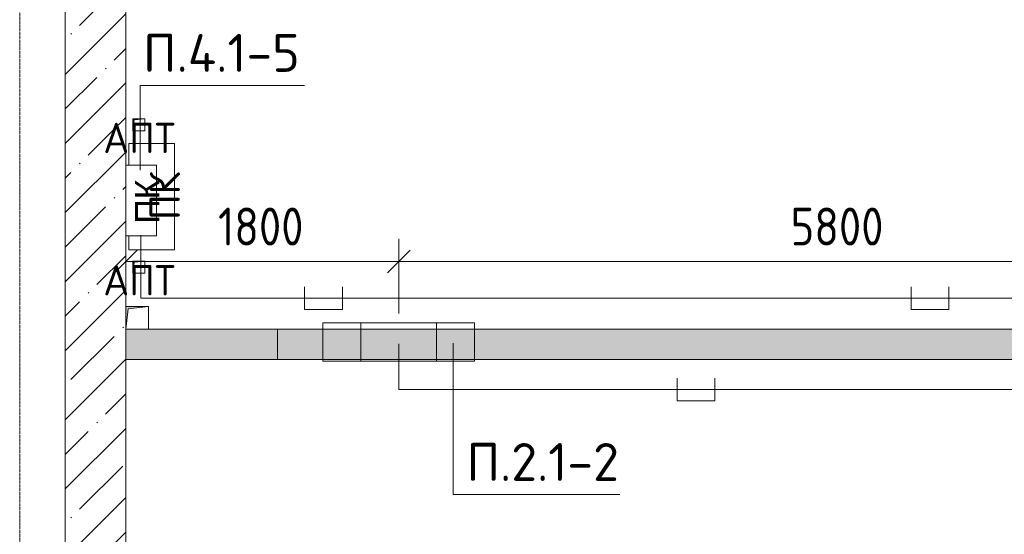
# Model space of a CAD drawing. Header units: millimetres. Extents: x -32229 to 170644, y -13689 to 125138.
# Tile 84 of 208: x -21665 to -15170, y 111545 to 114944. Entities that reach past the tile are written whole.
import ezdxf

# ---------------------------------------------------------------- set-up
doc = ezdxf.new("R2010")
doc.units = ezdxf.units.MM
doc.linetypes.add('ADSK_Линия сетки', pattern=[25, 20, -2.5, 0, -2.5])
for name, color, linetype, lineweight in [('A-ANNO-DIMS', 7, 'Continuous', 9), ('A-ANNO-DIMS-200', 7, 'Continuous', 9), ('A-ANNO-NOTE', 7, 'Continuous', 18), ('A-DETL-THIN', 7, 'Continuous', 9), ('A-FLOR', 7, 'Continuous', 18), ('A-WALL', 7, 'Continuous', 18), ('A-WALL-PATT', 7, 'Continuous', 40), ('G-ANNO-TEXT', 7, 'Continuous', 9), ('M-EQPM', 7, 'Continuous', 18), ('S-GRID', 7, 'Continuous', 9)]:
    doc.layers.add(name, color=color, linetype=linetype, lineweight=lineweight)
doc.layers.add('A-DETL', color=7, linetype='Continuous', lineweight=9, true_color=0x00a600)
doc.styles.add('Arial', font='arial.ttf', dxfattribs={"height": 160})
doc.styles.add('GOST Common', font='GOST_Common.ttf', dxfattribs={"height": 200})
doc.styles.add('GOST Common_6', font='GOST_Common.ttf', dxfattribs={"width": 0.9, "height": 250})
doc.styles.add('ISOCPEUR', font='isocpeur.ttf', dxfattribs={"height": 250})
doc.dimstyles.new('ГОСТ_2_5_мм2', dxfattribs={"dimscale": 304.8, "dimtxt": 251.428749, "dimasz": 0.492126, "dimexe": 0.492126, "dimexo": 0.656168, "dimgap": 0.098425, "dimtad": 1, "dimdec": 0, "dimdsep": 46, "dimtxsty": 'GOST Common_6', "dimblk1": 'OBLIQUE', "dimblk2": 'OBLIQUE', "dimsah": 1, "dimcen": 0.09, "dimazin": 2, "dimtfac": 1, "dimtdec": 4, "dimtix": 1, "dimtmove": 0, "dimatfit": 3, "dimfxl": 1, "dimtvp": 1, "dimtolj": 1, "dimtzin": 0, "dimarcsym": 2})

# ---------------------------------------------------------------- blocks, each defined once
blk = doc.blocks.new('АР_Канал вертикальный прямоугольный - ВК-5404201--01 ЭО')
at = {"layer": 'M-EQPM', "lineweight": 13, "true_color": 0xe2e2e2}
blk.add_hatch(color=254, dxfattribs=at).paths.add_polyline_path([(-75, -75), (-60, 60), (75, 75), (-75, 75)])
at = {"layer": 'M-EQPM', "color": 253, "lineweight": 13, "true_color": 0xaaaaaa}
for p, q in [((75, 75), (-75, 75)), ((75, 75), (-75, 75)), ((-75, 75), (75, 75)), ((-60, 60), (75, 75)), ((-60, 60), (75, 75)), ((75, -75), (75, 75)), ((75, 75), (75, -75)), ((-75, -75), (-60, 60)), ((-75, -75), (-60, 60)), ((-75, -75), (75, -75)), ((75, -75), (-75, -75))]:
    blk.add_line(p, q, dxfattribs=at)
blk = doc.blocks.new('АР_Канал вертикальный прямоугольный - ПК-V63--01 ЭО')
at = {"layer": 'M-EQPM', "color": 253, "lineweight": 13, "true_color": 0xaaaaaa}
for p, q in [((-257.7, 150), (-350, 150)), ((-350, 150), (-350, -150)), ((-350, -150), (-350, 150)), ((-350, 150), (-257.7, 150)), ((350, 150), (207, 150)), ((207, 150), (350, 150)), ((350, -150), (350, 150)), ((350, 150), (350, -150)), ((-350, -150), (350, -150)), ((350, -150), (-350, -150))]:
    blk.add_line(p, q, dxfattribs=at)
blk = doc.blocks.new('АР_Канал вертикальный прямоугольный - АПТ-4296547--01 ЭО')
at = {"layer": 'M-EQPM', "lineweight": 13, "true_color": 0xe2e2e2}
blk.add_hatch(color=254, dxfattribs=at).paths.add_polyline_path([(-40, -40), (-32, 32), (40, 40), (-40, 40)])
at = {"layer": 'M-EQPM', "color": 253, "lineweight": 13, "true_color": 0xaaaaaa}
for p, q in [((40, 40), (-40, 40)), ((-40, 40), (-40, -40)), ((40, 40), (-40, 40)), ((-40, 40), (-40, -40)), ((-40, -40), (-40, 40)), ((-40, 40), (40, 40)), ((-40, -40), (-32, 32)), ((-40, -40), (-32, 32)), ((-32, 32), (40, 40)), ((-32, 32), (40, 40)), ((40, -40), (40, 40)), ((40, 40), (40, -40)), ((-40, -40), (40, -40)), ((40, -40), (-40, -40))]:
    blk.add_line(p, q, dxfattribs=at)
blk = doc.blocks.new('АР_Лоток - 200х100h_L_1000_с вертик_отводом_ЛВ3-7511687--01 ЭО')
at = {"layer": 'M-EQPM', "lineweight": 13, "true_color": 0xf3f3f3}
blk.add_hatch(color=7, dxfattribs=at).paths.add_polyline_path([(1000, -100), (1000, 100), (0, 99.9), (0, -100)])
at = {"layer": 'M-EQPM', "color": 253, "lineweight": 13, "true_color": 0xaaaaaa}
blk.add_line((1000, -100), (1000, 100), dxfattribs=at)
blk = doc.blocks.new('АР_Лоток - 200х100h_ЛВ1-7511691--01 ЭО')
at = {"layer": 'M-EQPM', "lineweight": 13, "true_color": 0xf3f3f3}
blk.add_hatch(color=7, dxfattribs=at).paths.add_polyline_path([(6075, -100), (6075, 100), (0, 99.9), (0, -100), (414.4, -100)])
at = {"layer": 'M-EQPM', "color": 253, "lineweight": 13, "true_color": 0xaaaaaa}
for p, q in [((0, 100), (0, -100)), ((6075, -100), (6075, 100))]:
    blk.add_line(p, q, dxfattribs=at)
blk = doc.blocks.new('Наметкина 10_РД_АР_П_rvt-1--01 ЭО')
at = {"layer": 'A-WALL-PATT', "lineweight": 5, "true_color": 0xaaaaaa}
h = blk.add_hatch(dxfattribs=at)
h.set_pattern_fill('FP_1', color=253, style=0, pattern_type=2)
h.set_pattern_definition([(45, (0, 0), (-228.0985, 228.0985), []), (45, (228.1, 0), (-228.0985, 228.0985), [403.225, -80.645, 6.706, -73.939])])
h.paths.add_polyline_path([(-21364.7, 98350), (-20964.7, 98350), (-20964.7, 121360), (-21364.7, 121360), (-21364.7, 101001.8)])
at = {"layer": 'A-FLOR', "color": 253, "lineweight": 13, "true_color": 0xaaaaaa}
for p, q in [((-20814.7, 112900), (18235.2, 112900)), ((18235.3, 112700), (-20964.7, 112700))]:
    blk.add_line(p, q, dxfattribs=at)
at = {"layer": 'A-WALL', "color": 253, "lineweight": 13, "true_color": 0xaaaaaa}
for p, q in [((-21364.7, 121360), (-21364.7, 98350)), ((-20964.7, 98350), (-20964.7, 121060))]:
    blk.add_line(p, q, dxfattribs=at)
at = {"layer": 'M-EQPM', "color": 253, "lineweight": 13, "true_color": 0xaaaaaa}
for name, p in [('АР_Канал вертикальный прямоугольный - АПТ-4296547--01 ЭО', (-20878.7, 114250)), ('АР_Канал вертикальный прямоугольный - АПТ-4296547--01 ЭО', (-20878.7, 113310)), ('АР_Канал вертикальный прямоугольный - ВК-5404201--01 ЭО', (-20889.7, 112975)), ('АР_Лоток - 200х100h_L_1000_с вертик_отводом_ЛВ3-7511687--01 ЭО', (-20964.7, 112800)), ('АР_Лоток - 200х100h_ЛВ1-7511691--01 ЭО', (-19964.7, 112800))]:
    blk.add_blockref(name, p, dxfattribs=at)
at = {"layer": 'M-EQPM', "color": 253, "lineweight": 13, "true_color": 0xaaaaaa, "rotation": 90}
blk.add_blockref('АР_Канал вертикальный прямоугольный - ПК-V63--01 ЭО', (-20794.7, 113775), dxfattribs=at)
at = {"layer": 'A-ANNO-NOTE', "color": 253, "lineweight": 5, "true_color": 0xaaaaaa, "char_height": 200, "width": 516, "attachment_point": 5, "line_spacing_factor": 1.022766, "style": 'GOST Common'}
for insert in [(-20875.9, 114162.7), (-20875.9, 113222.7)]:
    blk.add_mtext('\\pt2540,5080,7620,10160,12700,15240,17780,20320,22860,25400,27940,30480,33020,35560,38100,40640,43180,45720,48260,50800,53340,55880,58420,60960,63500,66040,68580,71120,73660,76200,78740,81280;АПТ', dxfattribs=dict(at, insert=insert))
at = {"layer": 'A-ANNO-NOTE', "color": 253, "lineweight": 5, "true_color": 0xaaaaaa, "insert": (-20707.4, 113778.8), "char_height": 200, "width": 330, "attachment_point": 5, "rotation": 90, "line_spacing_factor": 1.022766, "style": 'GOST Common'}
blk.add_mtext('\\pt2540,5080,7620,10160,12700,15240,17780,20320,22860,25400,27940,30480,33020,35560,38100,40640,43180,45720,48260,50800,53340,55880,58420,60960,63500,66040,68580,71120,73660,76200,78740,81280;ПК', dxfattribs=at)
blk = doc.blocks.new('DIMBLOCK130--01 ЭО')
at = {"layer": 'A-ANNO-DIMS-200'}
for p, q in [((-20964.7, 113252.1), (-20964.7, 113496)), ((-19164.5, 113002.8), (-19164.5, 113496)), ((-20964.7, 113346), (-20889.7, 113421)), ((-19164.5, 113346), (-19089.5, 113421)), ((-20964.7, 113346), (-21039.7, 113271)), ((-20964.7, 113346), (-19164.5, 113346)), ((-20964.7, 113346), (-20964.7, 113252.1)), ((-19164.5, 113346), (-19239.5, 113271)), ((-19164.5, 113346), (-19164.5, 113002.8))]:
    blk.add_line(p, q, dxfattribs=at)
at = {"layer": 'A-ANNO-DIMS-200', "color": 0, "insert": (-20356.5, 113702.7), "char_height": 250, "width": 700.591, "attachment_point": 1, "line_spacing_factor": 1.022761, "style": 'GOST Common_6'}
blk.add_mtext('1800', dxfattribs=at)
blk = doc.blocks.new('_Oblique')
at = {"color": 0, "linetype": 'ByBlock', "lineweight": -2}
blk.add_line((-0.5, -0.5), (0.5, 0.5), dxfattribs=at)
blk = doc.blocks.new('DIMBLOCK131--01 ЭО')
at = {"layer": 'A-ANNO-DIMS-200'}
for p, q in [((-19164.5, 113002.8), (-19164.5, 113496)), ((-13364.5, 113304.7), (-13364.5, 113496)), ((-19164.5, 113346), (-19089.5, 113421)), ((-13364.5, 113346), (-13289.5, 113421)), ((-19164.5, 113346), (-19239.5, 113271)), ((-19164.5, 113346), (-13364.5, 113346)), ((-19164.5, 113346), (-19164.5, 113002.8)), ((-13364.5, 113346), (-13439.5, 113271)), ((-13364.5, 113346), (-13364.5, 113304.7))]:
    blk.add_line(p, q, dxfattribs=at)
at = {"layer": 'A-ANNO-DIMS-200', "color": 0, "insert": (-16579.8, 113702.7), "char_height": 250, "width": 756.843, "attachment_point": 1, "line_spacing_factor": 1.022761, "style": 'GOST Common_6'}
blk.add_mtext('5800', dxfattribs=at)

msp = doc.modelspace()

# ---------------------------------------------------------------- linework, layer by layer
at = {"layer": 'A-ANNO-NOTE', "color": 1, "lineweight": 9, "true_color": 0xff0000}
for p, q in [((-20963.7, 113982), (-20963.7, 113517.3)), ((-20762.5, 113982), (-20963.7, 113982)), ((-20762.5, 113517.3), (-20762.5, 113982)), ((-20963.7, 113517.3), (-20762.5, 113517.3))]:
    msp.add_line(p, q, dxfattribs=at)
at = {"layer": 'A-ANNO-NOTE', "color": 5, "lineweight": 9, "true_color": 0x0000ff}
for p, q in [((-19664.5, 112942.1), (-18664.5, 112942.1)), ((-19664.5, 112689.4), (-19664.5, 112942.1)), ((-19414.5, 112689.4), (-19414.5, 112942.1)), ((-18914.5, 112942.1), (-18914.5, 112689.4)), ((-18664.5, 112942.1), (-18664.5, 112689.4)), ((-18664.5, 112689.4), (-19664.5, 112689.4))]:
    msp.add_line(p, q, dxfattribs=at)
at = {"layer": 'A-DETL', "color": 1, "true_color": 0xff0000}
for p, q in [((-20865.6, 113104.7), (-20865.6, 113519.7)), ((-19785.6, 113179.7), (-19785.6, 113029.7)), ((-19535.6, 113029.7), (-19535.6, 113179.7)), ((-15785.6, 113179.7), (-15785.6, 113029.7)), ((-15535.6, 113029.7), (-15535.6, 113179.7)), ((21890.3, 113104.7), (-20865.6, 113104.7)), ((-19785.6, 113029.7), (-19535.6, 113029.7)), ((-15785.6, 113029.7), (-15535.6, 113029.7))]:
    msp.add_line(p, q, dxfattribs=at)
at = {"layer": 'A-DETL', "color": 5, "true_color": 0x0000ff}
for p, q in [((-19164.5, 112802.8), (-19164.5, 112502.2)), ((-17329.2, 112577.2), (-17329.2, 112427.2)), ((-17079.2, 112427.2), (-17079.2, 112577.2)), ((22488.8, 112502.2), (-19164.5, 112502.2)), ((-17329.2, 112427.2), (-17079.2, 112427.2))]:
    msp.add_line(p, q, dxfattribs=at)
at = {"layer": 'A-DETL-THIN'}
for p, q in [((-19785.6, 114508.9), (-20870.8, 114508.9)), ((-20870.8, 114508.9), (-20870.8, 113948.9)), ((-18805.4, 112807.8), (-18805.4, 111807.8)), ((-18805.4, 111807.8), (-17705.4, 111807.8))]:
    msp.add_line(p, q, dxfattribs=at)
at = {"layer": 'S-GRID', "color": 253, "linetype": 'ADSK_Линия сетки', "true_color": 0xaaaaaa}
msp.add_line((-21664.7, -12088.9), (-21664.7, 125138.4), dxfattribs=at)

# ---------------------------------------------------------------- block references
at = {"lineweight": 5}
msp.add_blockref('Наметкина 10_РД_АР_П_rvt-1--01 ЭО', (0, 0), dxfattribs=at)

# ---------------------------------------------------------------- texts
at = {"layer": 'A-ANNO-NOTE', "color": 1, "lineweight": 9, "true_color": 0xff0000, "insert": (-20823.1, 113742.3), "char_height": 160, "width": 280.78, "attachment_point": 5, "rotation": 90, "line_spacing_factor": 0.936439, "style": 'Arial'}
msp.add_mtext('\\pt0.0208,0.04,0.0608,0.08,0.1008,0.12,0.1408,0.16,0.1808,0.2,0.2208,0.24,0.2608,0.28,0.3008,0.32,0.3408,0.36,0.3808,0.4,0.4208,0.44,0.4608,0.48,0.5008,0.52,0.5408,0.56,0.5808,0.6,0.6208,0.64;ПК', dxfattribs=at)
at = {"layer": 'G-ANNO-TEXT', "char_height": 250, "line_spacing_factor": 1.139951, "style": 'ISOCPEUR'}
for s, insert, width, attachment_point in [('\\pt600,1200,1800,2400,3000,3600,4200,4800,5400,6000,6600,7200,7800,8400,9000,9600,10200,10800,11400,12000,12600,13200,13800,14400,15000,15600,16200,16800,17400,18000,18600,19200;П.4.1-5', (-19817.2, 114849.2), 1028.18, 3), ('\\pt600,1200,1800,2400,3000,3600,4200,4800,5400,6000,6600,7200,7800,8400,9000,9600,10200,10800,11400,12000,12600,13200,13800,14400,15000,15600,16200,16800,17400,18000,18600,19200;П.2.1-2', (-18717.7, 112148.1), 1016.06, 1)]:
    msp.add_mtext(s, dxfattribs=dict(at, insert=insert, width=width, attachment_point=attachment_point))

# ---------------------------------------------------------------- dimensions: what is measured, and where the dimension line sits
at = {"layer": 'A-ANNO-DIMS'}
for base, p1, p2, override, picture, middle in [((-19164.5, 113346), (-20964.7, 113452.1), (-19164.5, 112802.8), {"dimpost": '<>', "dimfxl": 1913.734937}, 'DIMBLOCK130--01 ЭО', (-20064.6, 113501)), ((-13364.5, 113346), (-19164.5, 112802.8), (-13364.5, 113104.7), {"dimpost": '<>', "dimfxl": 5807.850593}, 'DIMBLOCK131--01 ЭО', (-16264.5, 113501))]:
    dim = msp.add_linear_dim(base=base, p1=p1, p2=p2, dimstyle='ГОСТ_2_5_мм2', override=override, dxfattribs=at)
    dim.commit()
    dim.dimension.update_dxf_attribs({"geometry": picture, "text_midpoint": middle})

doc.saveas('drawing.dxf')
